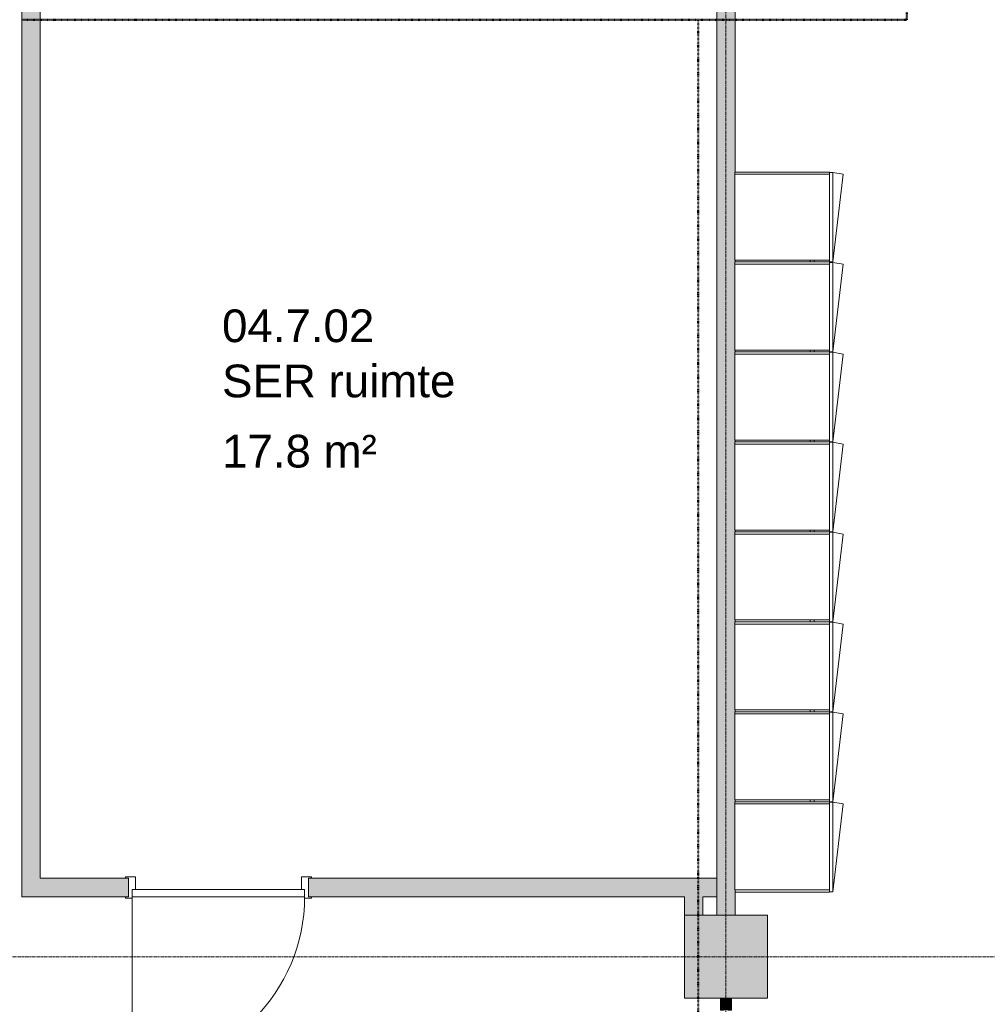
# Model space of a CAD drawing. Header units: millimetres. Extents: x -3388 to 301539, y -5590 to 54660.
# Tile 81 of 216: x 41173 to 46416, y 19542 to 24875. Entities that reach past the tile are written whole.
import ezdxf

# ---------------------------------------------------------------- set-up
doc = ezdxf.new("R2010")
doc.units = ezdxf.units.MM
for name, pattern in [('30_minuten', [5.6, 2.4, -1.6, 0, -1.6]), ('60_minuten', [7.2, 2.4, -1.6, 0, -1.6, 0, -1.6]), ('Hidden_2_', [7.14375, 4.7625, -2.38125]), ('stramienlijn', [21, 12, -3, 3, -3])]:
    doc.linetypes.add(name, pattern=pattern)
for name, color, linetype, lineweight in [('A-AREA-IDEN', 2, 'Continuous', 18), ('A-DOOR', 31, 'Continuous', 9), ('A-DOOR-FRAM', 31, 'Continuous', 13), ('A-DOOR-HDLN', 31, 'Hidden_2_', 9), ('A-GENM', 13, 'Continuous', 9), ('A-GLAZ-CWMG', 51, 'Continuous', 9), ('A-WALL', 113, 'Continuous', 9), ('A-WALL-PATT', 111, 'Continuous', 18), ('I-WALL', 2, 'Continuous', 9), ('Q-CASE', 31, 'Continuous', 9), ('S-COLS', 52, 'Continuous', 13), ('S-GRID', 1, 'Continuous', 9)]:
    doc.layers.add(name, color=color, linetype=linetype, lineweight=lineweight)
doc.styles.add('Arial', font='arial.ttf', dxfattribs={"height": 177.035928})

# ---------------------------------------------------------------- blocks, each defined once
blk = doc.blocks.new('Prefab_Betonkolom_Rechthoekig - Prefab kolom rechthoekig 450x450-1702227-4e verdieping - bouwdeel 3_ 4_ 5')
at = {"layer": 'S-COLS', "lineweight": 9}
blk.add_hatch(color=254, dxfattribs=at).paths.add_polyline_path([(225, -225), (225, 225), (-225, 225), (-225, -225)], flags=0)
at = {"layer": 'S-COLS', "color": 8, "lineweight": 9}
for p, q in [((225, 225), (-225, 225)), ((-225, 225), (-225, -225)), ((225, -225), (225, 225)), ((-225, -225), (225, -225))]:
    blk.add_line(p, q, dxfattribs=at)
blk = doc.blocks.new('stadhuis Zoetermeer_constructie_4_rvt-1-4e verdieping - bouwdeel 3_ 4_ 5')
at = {"lineweight": 9}
blk.add_blockref('Prefab_Betonkolom_Rechthoekig - Prefab kolom rechthoekig 450x450-1702227-4e verdieping - bouwdeel 3_ 4_ 5', (45000, 19800), dxfattribs=at)
blk = doc.blocks.new('72_CASE_WPB_SH_oth_locker 3900_zonder rand_tegen wand - 2400x530x3694-20404550-4e verdieping - bouwdeel 3_ 4_ 5')
at = {"layer": 'Q-CASE', "color": 8}
for p, q in [((-2600.3, 13.5), (-2600.3, -497)), ((-2100.7, -393), (-2110.7, -393)), ((-2110.7, -415), (-2100.7, -415)), ((-1613.5, -393), (-1623.5, -393)), ((-1623.5, -415), (-1613.5, -415)), ((-1126.3, -393), (-1136.3, -393)), ((-1136.3, -415), (-1126.3, -415)), ((-639.1, -393), (-649.1, -393)), ((-649.1, -415), (-639.1, -415)), ((-151.9, -393), (-161.9, -393)), ((-161.9, -415), (-151.9, -415)), ((335.3, -393), (325.3, -393)), ((325.3, -415), (335.3, -415)), ((822.5, -393), (812.5, -393)), ((812.5, -415), (822.5, -415)), ((-2600.3, -497), (-2597.9, -497))]:
    blk.add_line(p, q, dxfattribs=at)
blk = doc.blocks.new('76_oth_locker met postvak - 474x487_5x500-20404444-4e verdieping - bouwdeel 3_ 4_ 5')
at = {"layer": 'Q-CASE', "color": 8}
for p, q in [((-232.6, -247), (-232.6, 265)), ((232.6, 265), (-232.6, 265)), ((232.6, 265), (232.6, -247)), ((244.6, 265), (232.6, 265)), ((232.6, 265), (232.6, -247)), ((244.6, -247), (244.6, 265)), ((-242.6, -247), (-232.6, -247)), ((-242.6, -247), (-242.6, -265)), ((-242.6, -265), (232.6, -322.1)), ((242.6, -265), (-242.6, -265)), ((-232.6, -247), (232.6, -247)), ((232.6, -247), (244.6, -247)), ((232.6, -322.1), (242.6, -265)), ((242.6, -265), (242.6, -247))]:
    blk.add_line(p, q, dxfattribs=at)
blk = doc.blocks.new('Stadhuis Zoetermeer_OTH_interieur_rvt-1-4e verdieping - bouwdeel 3_ 4_ 5')
at = {"color": 8, "lineweight": 9, "rotation": 89.99999999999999}
for name, p in [('76_oth_locker met postvak - 474x487_5x500-20404444-4e verdieping - bouwdeel 3_ 4_ 5', (45313.5, 23805.4)), ('72_CASE_WPB_SH_oth_locker 3900_zonder rand_tegen wand - 2400x530x3694-20404550-4e verdieping - bouwdeel 3_ 4_ 5', (45063.5, 22750.3)), ('76_oth_locker met postvak - 474x487_5x500-20404444-4e verdieping - bouwdeel 3_ 4_ 5', (45313.5, 23318.2)), ('76_oth_locker met postvak - 474x487_5x500-20404444-4e verdieping - bouwdeel 3_ 4_ 5', (45313.5, 22831)), ('76_oth_locker met postvak - 474x487_5x500-20404444-4e verdieping - bouwdeel 3_ 4_ 5', (45313.5, 22343.8)), ('76_oth_locker met postvak - 474x487_5x500-20404444-4e verdieping - bouwdeel 3_ 4_ 5', (45313.5, 21856.6)), ('76_oth_locker met postvak - 474x487_5x500-20404444-4e verdieping - bouwdeel 3_ 4_ 5', (45313.5, 21369.4)), ('76_oth_locker met postvak - 474x487_5x500-20404444-4e verdieping - bouwdeel 3_ 4_ 5', (45313.5, 20882.2)), ('76_oth_locker met postvak - 474x487_5x500-20404444-4e verdieping - bouwdeel 3_ 4_ 5', (45313.5, 20395))]:
    blk.add_blockref(name, p, dxfattribs=at)
blk = doc.blocks.new('NLRS_65_GM_WPB_brandscheiding_gen_ISR - 30 minuten-1264525-4e verdieping - bouwdeel 3_ 4_ 5')
at = {"layer": 'A-GENM', "linetype": '30_minuten', "lineweight": 50}
blk.add_line((0, 0), (4792.4, 0), dxfattribs=at)
blk = doc.blocks.new('NLRS_65_GM_WPB_brandscheiding_gen_ISR - 30 minuten-1264527-4e verdieping - bouwdeel 3_ 4_ 5')
at = {"layer": 'A-GENM', "linetype": '30_minuten', "lineweight": 50}
blk.add_line((0, 0), (3441.1, 0), dxfattribs=at)
blk = doc.blocks.new('NLRS_65_GM_WPB_brandscheiding_gen_ISR - 60 minuten-1270785-4e verdieping - bouwdeel 3_ 4_ 5')
at = {"layer": 'A-GENM', "linetype": '60_minuten', "lineweight": 50}
blk.add_line((0, 0), (13200, 0), dxfattribs=at)
blk = doc.blocks.new('32_binnendeur - 32_01_dm900_B00_nzs_dB00_WK3_dicht-4761898-4e verdieping - bouwdeel 3_ 4_ 5')
at = {"layer": 'A-DOOR-FRAM'}
for p, q in [((-669, 58), (-706, 58)), ((-706, 58), (-706, 50)), ((-669, 50), (-669, 58)), ((265, 58), (265, 50)), ((302, 58), (265, 58)), ((302, 50), (302, 58)), ((-652, -58), (-652, 10)), ((248, 10), (248, -58)), ((-706, -50), (-706, -58)), ((302, -58), (302, -50)), ((-706, -58), (-652, -58)), ((248, -58), (302, -58))]:
    blk.add_line(p, q, dxfattribs=at)
blk = doc.blocks.new('Rectangular Mullion - Jansen 60diepx65_60min-2323798-4e verdieping - bouwdeel 3_ 4_ 5')
at = {"layer": 'A-GLAZ-CWMG'}
blk.add_hatch(color=256, dxfattribs=at).paths.add_polyline_path([(-65, -30), (0, -30), (0, 30), (-65, 30), (-65, -12.5)], flags=0)
at = {"layer": 'A-GLAZ-CWMG', "lineweight": 18}
for p, q in [((0, 30), (-65, 30)), ((-65, 30), (-65, 12.5)), ((-65, -12.5), (-65, -30)), ((-65, -30), (0, -30))]:
    blk.add_line(p, q, dxfattribs=at)
blk = doc.blocks.new('NL_32_paneel_binnendeur - met slot-4310762-4e verdieping - bouwdeel 3_ 4_ 5')
at = {"layer": 'A-DOOR'}
blk.add_line((498.9, 954), (498.9, 20), dxfattribs=at)
at = {"layer": 'A-DOOR', "lineweight": 13}
for p, q in [((498.9, 20), (-435.1, 20)), ((-435.1, 20), (-435.1, -20)), ((498.9, -20), (498.9, 20)), ((-435.1, -20), (498.9, -20))]:
    blk.add_line(p, q, dxfattribs=at)
at = {"layer": 'A-DOOR'}
blk.add_arc((498.9, 20), 934, 90, 180, dxfattribs=at)
at = {"layer": 'A-DOOR-HDLN'}
blk.add_line((498.9, -20), (-435.1, -20), dxfattribs=at)

msp = doc.modelspace()

# ---------------------------------------------------------------- hatches: boundary and pattern name
at = {"layer": 'A-WALL-PATT', "lineweight": 9}
for points in [[(41185, 20125.0001), (41285, 20125.0001), (41285, 25020.0001), (41185, 25020.0001), (41185, 20824.8024)], [(45050, 20025), (45050, 20162.4), (45048.5467, 20162.4), (45048.5467, 20639.6), (45050, 20639.6), (45050, 20649.6), (45048.5467, 20649.6), (45048.5467, 21126.8), (45050, 21126.8), (45050, 21136.8), (45048.5467, 21136.8), (45048.5467, 21614), (45050, 21614), (45050, 21624), (45048.5467, 21624), (45048.5467, 22101.2), (45050, 22101.2), (45050, 22111.2), (45048.5467, 22111.2), (45048.5467, 22588.4), (45050, 22588.4), (45050, 22598.4), (45048.5467, 22598.4), (45048.5467, 23075.6), (45050, 23075.6), (45050, 23085.6), (45048.5467, 23085.6), (45048.5467, 23562.8), (45050, 23562.8), (45050, 23572.8), (45048.5467, 23572.8), (45048.5467, 24050), (45050, 24050), (45050, 24975), (44950, 24975), (44950, 20025), (44961.0745, 20025)], [(44775, 20025), (44875, 20025), (44875, 20125.0001), (44775, 20125.0001)]]:
    msp.add_hatch(color=256, dxfattribs=at).paths.add_polyline_path(points, flags=0)
h = msp.add_hatch(color=256, dxfattribs=at)
h.paths.add_polyline_path([(44950, 20125.0001), (44950, 20225.0001), (42738, 20225.0001), (42738, 20125.0001), (44875, 20125.0001)], flags=0)
h.paths.add_polyline_path([(41762, 20125.0001), (41762, 20225.0001), (41285, 20225.0001), (41285, 20125.0001)], flags=0)

# ---------------------------------------------------------------- linework, layer by layer
at = {"layer": 'A-WALL', "lineweight": 18}
for p, q in [((41185, 25020.0001), (41185, 20125.0001)), ((41285, 20225.0001), (41285, 25020.0001)), ((44950, 24975), (44950, 20025)), ((45050, 24050), (45050, 24975)), ((45050, 23562.8), (45050, 23572.8)), ((45050, 23075.6), (45050, 23085.6)), ((45050, 22588.4), (45050, 22598.4)), ((45050, 22101.2), (45050, 22111.2)), ((45050, 21614), (45050, 21624)), ((45050, 21126.8), (45050, 21136.8)), ((45050, 20639.6), (45050, 20649.6)), ((41762, 20225.0001), (41285, 20225.0001)), ((41762, 20125.0001), (41762, 20225.0001)), ((44950, 20225.0001), (42738, 20225.0001)), ((42738, 20225.0001), (42738, 20125.0001)), ((45050, 20025), (45050, 20162.4)), ((41185, 20125.0001), (41762, 20125.0001)), ((42738, 20125.0001), (44775, 20125.0001)), ((44875, 20125.0001), (44950, 20125.0001))]:
    msp.add_line(p, q, dxfattribs=at)
at = {"layer": 'I-WALL', "lineweight": 18}
for p, q in [((44775, 20125.0001), (44775, 20025)), ((44875, 20025), (44875, 20125.0001))]:
    msp.add_line(p, q, dxfattribs=at)
at = {"layer": 'S-GRID', "linetype": 'stramienlijn'}
for p, q in [((45000, 54659.8316), (45000, -4400)), ((130950, 19800), (-2788.087, 19800))]:
    msp.add_line(p, q, dxfattribs=at)

# ---------------------------------------------------------------- block references
at = {"lineweight": 5}
for name in ['stadhuis Zoetermeer_constructie_4_rvt-1-4e verdieping - bouwdeel 3_ 4_ 5', 'Stadhuis Zoetermeer_OTH_interieur_rvt-1-4e verdieping - bouwdeel 3_ 4_ 5']:
    msp.add_blockref(name, (0, 0), dxfattribs=at)
at = {"layer": 'A-DOOR', "rotation": 180}
for name, p in [('32_binnendeur - 32_01_dm900_B00_nzs_dB00_WK3_dicht-4761898-4e verdieping - bouwdeel 3_ 4_ 5', (42048, 20175.0001)), ('NL_32_paneel_binnendeur - met slot-4310762-4e verdieping - bouwdeel 3_ 4_ 5', (42281.8562, 20145.0001))]:
    msp.add_blockref(name, p, dxfattribs=at)
at = {"layer": 'A-GENM', "linetype": '30_minuten', "lineweight": 50}
for name, rotation in [('NLRS_65_GM_WPB_brandscheiding_gen_ISR - 30 minuten-1264527-4e verdieping - bouwdeel 3_ 4_ 5', 89.99999999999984), ('NLRS_65_GM_WPB_brandscheiding_gen_ISR - 30 minuten-1264525-4e verdieping - bouwdeel 3_ 4_ 5', 180)]:
    msp.add_blockref(name, (45980, 24875), dxfattribs=dict(at, rotation=rotation))
at = {"layer": 'A-GENM', "linetype": '60_minuten', "lineweight": 50, "rotation": 89.99999999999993}
msp.add_blockref('NLRS_65_GM_WPB_brandscheiding_gen_ISR - 60 minuten-1270785-4e verdieping - bouwdeel 3_ 4_ 5', (44850, 11675), dxfattribs=at)
at = {"layer": 'A-GLAZ-CWMG', "rotation": 89.99999999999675}
msp.add_blockref('Rectangular Mullion - Jansen 60diepx65_60min-2323798-4e verdieping - bouwdeel 3_ 4_ 5', (45000, 19575), dxfattribs=at)

# ---------------------------------------------------------------- next in the draw order: texts
at = {"layer": 'A-AREA-IDEN', "lineweight": 9, "char_height": 177.03593, "attachment_point": 1, "line_spacing_factor": 0.938532, "style": 'Arial', "bg_fill": 3, "box_fill_scale": 1.25, "bg_fill_color": 0, "bg_fill_transparency": 0}
for s, insert, width in [('04.7.02', (42269.733, 23305.7103), 984.921224), ('SER ruimte', (42269.733, 23007.045), 1503.300815), ('17.8 m²', (42269.733, 22626.7301), 997.880713)]:
    msp.add_mtext(s, dxfattribs=dict(at, insert=insert, width=width))

doc.saveas('drawing.dxf')
